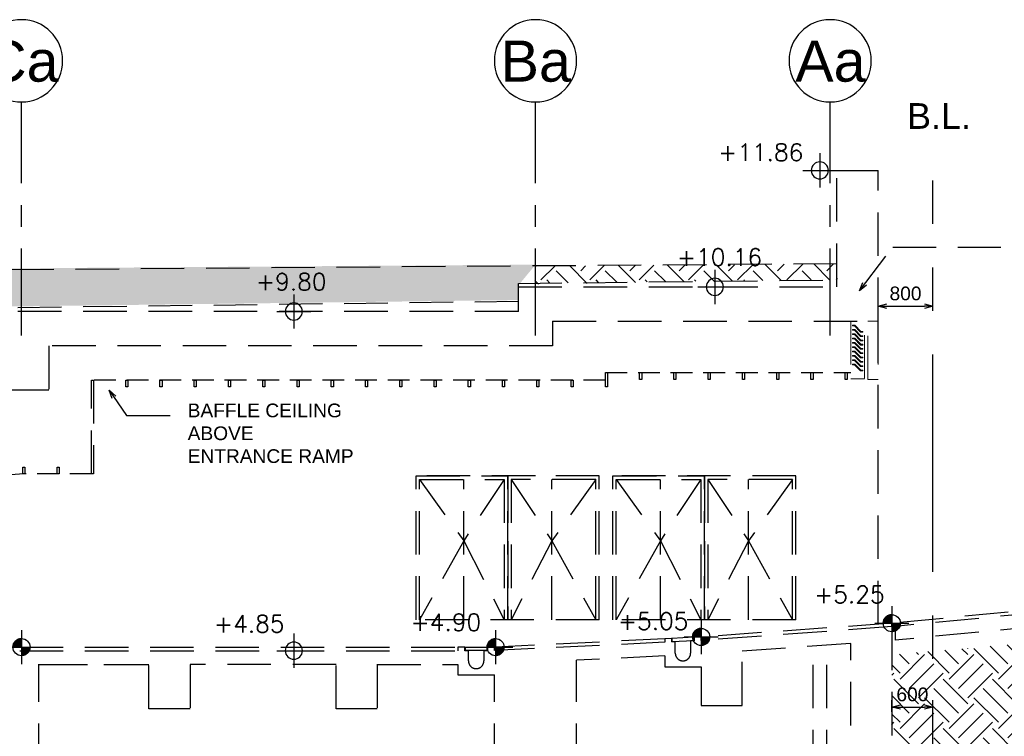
# Model space of a CAD drawing. Header units: millimetres. Extents: x 113048 to 489828, y -130780 to 23393.
# Tile 88 of 98: x 443064 to 457433, y -60364 to -49904. Entities that reach past the tile are written whole.
import ezdxf

# ---------------------------------------------------------------- set-up
doc = ezdxf.new("R2010")
doc.units = ezdxf.units.MM
doc.header["$LTSCALE"] = 100
for name, pattern in [('DASHDOT', [1, 0.5, -0.25, 0, -0.25]), ('Grid Line', [22.224999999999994, 12.7, -3.174999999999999, 3.174999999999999, -3.174999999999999]), ('Hidden', [9.524999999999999, 6.35, -3.175]), ('HIDDEN2', [4.762499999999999, 3.175, -1.5875]), ('PHANTOM', [63.50000000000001, 31.75, -6.35, 6.35, -6.35, 6.35, -6.35])]:
    doc.linetypes.add(name, pattern=pattern)
for name, color, linetype in [('+C-160', 160, 'Hidden'), ('DLN020__', 6, 'DASHDOT'), ('LEVEL', 7, 'Continuous')]:
    doc.layers.add(name, color=color, linetype=linetype)
doc.styles.add('romans', font='romans.shx')
doc.styles.add('Swis721tBT', font='swissl.ttf')
doc.styles.add('SWISS MD BT', font='swiss.ttf')
doc.dimstyles.new('INTDIM', dxfattribs={"dimtxt": 200, "dimasz": 125, "dimexe": 100, "dimexo": 150, "dimgap": 80, "dimtad": 1, "dimdec": 0, "dimzin": 9, "dimdsep": 46, "dimtxsty": 'Swis721tBT', "dimblk": 'OPEN30', "dimcen": -125, "dimclrd": 256, "dimclre": 256, "dimclrt": 2, "dimaunit": 1, "dimadec": 1, "dimazin": 0, "dimtfac": 0.4444444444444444, "dimtdec": 0, "dimtix": 1, "dimtmove": 2, "dimatfit": 3, "dimldrblk": 'OPEN30', "dimfxl": 0, "dimtolj": 1, "dimlwd": -1, "dimlwe": -1, "dimarcsym": 0})

# ---------------------------------------------------------------- blocks, each defined once
blk = doc.blocks.new('SECTION B-B_OLD')
at = {"layer": '+C-160'}
h = blk.add_hatch(dxfattribs=at)
h.set_pattern_fill('EARTH', color=256, scale=79.99999999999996, angle=44.99999999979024)
h.set_pattern_definition([(44.99999999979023, (-62666165.20933845, 1166790508.909106), (2.630258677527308e-09, 718.4204896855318), [507.9999999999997, -507.9999999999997]), (44.99999999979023, (-62666299.91318026, 1166790643.612948), (2.630258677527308e-09, 718.4204896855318), [507.9999999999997, -507.9999999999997]), (44.99999999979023, (-62666434.61702207, 1166790778.31679), (2.630258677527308e-09, 718.4204896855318), [507.9999999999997, -507.9999999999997]), (134.9999999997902, (-62666434.61702207, 1166790868.119351), (-718.4204896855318, 2.630258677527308e-09), [507.9999999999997, -507.9999999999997]), (134.9999999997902, (-62666299.91318026, 1166791002.823193), (-718.4204896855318, 2.630258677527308e-09), [507.9999999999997, -507.9999999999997]), (134.9999999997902, (-62666165.20933844, 1166791137.527035), (-718.4204896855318, 2.630258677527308e-09), [507.9999999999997, -507.9999999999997])])
h.paths.add_polyline_path([(164824.9238923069, -54313.53560752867), (169975.0850680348, -54263.5261785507), (169975.0850686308, -55484.74166316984), (195725.4949710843, -55642.31077260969), (195725.4949778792, -54741.51995058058), (203775.4949743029, -54638.68407983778), (203775.4949666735, -54092.31071014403), (211425.3861388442, -53995.42484397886), (211425.6038027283, -53782.3107110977), (211675.7272036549, -53479.04956264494), (202966.2717309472, -53540.93449277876), (202966.2717299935, -54344.31070895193), (199580.1409711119, -54344.31071062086), (199579.9183043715, -53540.93498773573), (188486.8569245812, -53565.64714307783), (188487.0152727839, -53961.11207075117), (188092.8653960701, -53942.31069726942), (188092.8653964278, -54344.31070156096), (187561.8653961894, -54344.31070132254), (187342.6762739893, -54143.31070156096), (181136.260626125, -54143.31070060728), (180917.0715033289, -54344.31069989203), (179886.0715040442, -54344.31069917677), (179886.0715036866, -53946.00920052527), (170354.7220976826, -53473.66341514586), (151105.0715498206, -53464.11907119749), (133760.2520001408, -53972.02537198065), (128003.6379524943, -54234.61731667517), (128527.5926844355, -55642.31071157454), (141868.958727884, -55642.31070203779), (141858.8917916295, -54313.7939183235), (143749.2792156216, -54263.51765675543), (145628.9587257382, -54313.52617998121), (145628.9587264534, -55642.31070823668), (164825.8948280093, -55484.7416536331)])
h = blk.add_hatch(dxfattribs=at)
h.set_pattern_fill('EARTH', color=256, scale=79.99999999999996, angle=44.99999999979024)
h.set_pattern_definition([(44.99999999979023, (-62666165.20933838, 1166790487.693635), (2.630258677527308e-09, 718.4204896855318), [507.9999999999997, -507.9999999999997]), (44.99999999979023, (-62666299.91318019, 1166790622.397477), (2.630258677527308e-09, 718.4204896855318), [507.9999999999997, -507.9999999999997]), (44.99999999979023, (-62666434.61702202, 1166790757.101319), (2.630258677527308e-09, 718.4204896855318), [507.9999999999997, -507.9999999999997]), (134.9999999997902, (-62666434.61702202, 1166790846.90388), (-718.4204896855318, 2.630258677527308e-09), [507.9999999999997, -507.9999999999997]), (134.9999999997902, (-62666299.91318019, 1166790981.607722), (-718.4204896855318, 2.630258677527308e-09), [507.9999999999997, -507.9999999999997]), (134.9999999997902, (-62666165.20933838, 1166791116.311564), (-718.4204896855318, 2.630258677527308e-09), [507.9999999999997, -507.9999999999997])])
h.paths.add_polyline_path([(216075.4949703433, -53701.27899085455), (216075.4949703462, -53466.11630903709), (211675.4949706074, -53500.24644203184), (211675.4949657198, -53753.52618260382)])
h = blk.add_hatch(dxfattribs=at)
h.set_pattern_fill('EARTH', color=256, scale=79.99999999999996, angle=44.99999999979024)
h.set_pattern_definition([(44.99999999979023, (132172.5174893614, 4138.999999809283), (2.630144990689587e-09, 718.420489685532), [507.9999999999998, -507.9999999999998]), (44.99999999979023, (132037.8136476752, 4273.703841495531), (2.630144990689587e-09, 718.420489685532), [507.9999999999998, -507.9999999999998]), (44.99999999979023, (131903.1098058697, 4408.407683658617), (2.630144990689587e-09, 718.420489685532), [507.9999999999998, -507.9999999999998]), (134.9999999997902, (131903.1098057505, 4498.21024470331), (-718.420489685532, 2.630144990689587e-09), [507.9999999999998, -507.9999999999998]), (134.9999999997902, (132037.8136476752, 4632.914086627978), (-718.420489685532, 2.630144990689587e-09), [507.9999999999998, -507.9999999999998]), (134.9999999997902, (132172.5174893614, 4767.617928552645), (-718.420489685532, 2.630144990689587e-09), [507.9999999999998, -507.9999999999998])])
edge = h.paths.add_edge_path()
edge.add_line((216875.4949710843, -59172.07860321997), (226400.4705328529, -58363.27629291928))
edge.add_line((226400.4705328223, -58363.27629299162), (228062.4933349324, -58296.79538102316))
edge.add_line((228062.4933349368, -58296.79538078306), (231398.2185340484, -58163.36637286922))
edge.add_line((231398.2185341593, -58163.36637301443), (235475.0641931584, -58163.52617958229))
edge.add_line((235475.0641930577, -58163.52617950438), (235473.0308226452, -58663.52620635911))
edge.add_line((235473.030822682, -58663.52620644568), (231408.1326749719, -58663.36964735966))
edge.add_line((231408.1326749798, -58663.36964721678), (228082.4773542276, -58796.39586001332))
edge.add_line((228082.4773542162, -58796.39586014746), (226432.99352319, -58862.37521323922))
edge.add_arc((229853.0040182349, -71021.11462898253), 12630.57464909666, 105.7102318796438, 160.3975256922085)
edge.add_line((217954.4600198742, -66783.65469570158), (216875.4949709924, -66783.65469683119))
edge.add_line((216875.4949710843, -66783.65469665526), (216875.4949711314, -59172.07860301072))
for p, q in [((216075.494970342, -53803.52618188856), (216075.4949703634, -52103.52618316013)), ((216075.4949703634, -52103.52618316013), (216675.4949703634, -52103.52618339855)), ((216675.4949703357, -54303.52617054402), (216675.4949703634, -52103.52618339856)), ((211425.4949708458, -53753.5261823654), (216075.4949703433, -53701.27899085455, -0.08155908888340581)), ((211425.4949708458, -53803.5261823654), (211425.4949708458, -53753.52618284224)), ((211425.4949707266, -54163.5261823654), (211425.4949706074, -53803.52618188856)), ((211425.4949708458, -53803.52618188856), (216075.4949703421, -53803.52618188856, -0.08155908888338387)), ((211425.4949707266, -54016.64031476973, 0.1405754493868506), (203775.494962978, -54113.52618045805)), ((211425.4949710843, -54163.52618165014), (203775.4949630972, -54163.52618093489)), ((211925.4949688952, -54303.52617950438), (211925.4949708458, -54663.52618188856)), ((211925.4949688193, -54303.52617950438), (216675.4949703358, -54303.52617054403, -0.09246832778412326)), ((216675.4949702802, -58727.16926294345), (216675.4949703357, -54303.52617054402)), ((204575.4949633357, -54663.52618188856), (204575.494970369, -55312.73532981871)), ((211925.4949710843, -54663.52618188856, -0.03645669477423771), (204575.4949634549, -54663.52618188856, -0.002267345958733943)), ((204575.4949704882, -55312.73532934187), (196225.4949770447, -55312.73542113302)), ((211675.4946399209, -56563.10030717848, -0.07483380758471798), (209933.9974449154, -56563.10030765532, -0.02593412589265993)), ((209934.7489686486, -58663.13079400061, -0.02734347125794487), (209934.7374485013, -56563.12120456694, -0.01482559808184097)), ((209934.7374485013, -56563.12120456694, -0.01482559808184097), (211270.1158854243, -56563.12120766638, -0.0255855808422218)), ((211270.1050243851, -58663.10989494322, -0.0381031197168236), (211270.1158854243, -56563.10030574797, -0.02558524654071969)), ((211270.1158853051, -56563.12120766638, -0.0255855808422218), (211270.1050246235, -58663.13079614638, -0.1291068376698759)), ((211270.127405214, -58663.10989518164, -0.0381031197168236), (211270.1158851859, -56563.10030574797, -0.02558524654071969)), ((212605.4943221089, -56563.12120623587, -0.01482559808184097), (211270.1158853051, -56563.12120766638, -0.0255855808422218)), ((211270.1158854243, -56563.12120766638, -0.0255855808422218), (211270.1274049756, -58663.13079614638, -0.1291068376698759)), ((212605.4834610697, -58663.13079566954, -0.02734347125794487), (212605.4943221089, -56563.12120623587, -0.01482559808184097)), ((212804.7490396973, -58663.13079447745, -0.1457963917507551), (212804.7375194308, -56563.12120504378, -0.1332785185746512)), ((212804.7375194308, -56563.12120504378, -0.1332785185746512), (214140.115956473, -56563.12120838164, -0.144038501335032)), ((215475.4889253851, -56563.12412877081, -0.1457963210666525), (212804.7544328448, -56563.11726970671, -0.1379207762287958)), ((214140.1050953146, -58663.10989542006, -0.1565560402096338), (214140.115956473, -56563.10030622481, -0.1440381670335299)), ((214140.1159561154, -56563.12120814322, -0.144038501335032), (214140.1050956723, -58663.13079662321, -0.2475597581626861)), ((214140.1274762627, -58663.10989565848, -0.1565560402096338), (214140.1159561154, -56563.10030622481, -0.1440381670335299)), ((214140.115956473, -56563.12120838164, -0.144038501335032), (214140.1274759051, -58663.13079662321, -0.2475597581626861)), ((215475.4835319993, -58663.13079614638, -0.1457963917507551), (215475.4943930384, -56563.12120671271, -0.1332785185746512)), ((209984.7489912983, -58663.13079423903, -0.02795237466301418), (209984.737448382, -56613.12120456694, -0.01482559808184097)), ((209984.737448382, -56613.12120456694, -0.01482559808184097), (211220.1158853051, -56613.12120742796, -0.0255855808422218)), ((210627.4325964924, -58663.12234945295, -0.025300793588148), (210627.4293039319, -56613.12120599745, -0.01490522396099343)), ((211220.1158853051, -56613.12120742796, -0.0255855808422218), (211220.1274275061, -58663.13079590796, -0.1291068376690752)), ((211270.1158849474, -56613.12120695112, 0.01996400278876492), (211270.1162167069, -58663.13079590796, -0.03836001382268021)), ((211270.1158855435, -56613.12120695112, 0.01996400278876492), (211270.1162128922, -58663.13079590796, -0.03836001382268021)), ((211320.1158853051, -56613.12120766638, -0.0255855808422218), (211320.1050019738, -58663.13079566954, -0.1291068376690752)), ((212555.4943223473, -56613.12120599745, -0.01482559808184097), (211320.1158853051, -56613.12120766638, -0.0255855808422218)), ((211912.7998331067, -58663.12234992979, -0.025300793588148), (211912.8024666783, -56613.12120671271, -0.01490522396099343)), ((212555.48343842, -58663.13079566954, -0.02795237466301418), (212555.4943223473, -56613.12120599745, -0.01482559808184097)), ((212854.7490623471, -58663.13079471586, -0.1464052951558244), (212854.7375193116, -56613.12120504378, -0.1332785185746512)), ((212854.7375193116, -56613.12120504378, -0.1332785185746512), (214090.1159561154, -56613.1212079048, -0.144038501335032)), ((213497.4326675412, -58663.12234992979, -0.1437537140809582), (213497.4293748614, -56613.12120647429, -0.1333581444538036)), ((214090.1159561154, -56613.1212079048, -0.144038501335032), (214090.1274985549, -58663.13079638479, -0.2475597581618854)), ((214140.115955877, -56613.12120742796, -0.0984889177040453), (214140.1162877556, -58663.13079638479, -0.1568129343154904)), ((214140.1159565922, -56613.12120742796, -0.0984889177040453), (214140.1162839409, -58663.13079662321, -0.1568129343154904)), ((214190.1159562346, -56613.12120814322, -0.144038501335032), (214190.1050730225, -58663.13079638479, -0.2475597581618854)), ((215425.4943931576, -56613.12120647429, -0.1332785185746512), (214190.1159562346, -56613.12120814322, -0.144038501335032)), ((214782.7999041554, -58663.12235040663, -0.1437537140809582), (214782.802537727, -56613.12120718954, -0.1333581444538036)), ((215425.4835093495, -58663.13079614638, -0.1464052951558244), (215425.4943931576, -56613.12120647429, -0.1332785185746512)), ((225211.4095567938, -57911.89865441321, 5999.797489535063), (216925.4949698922, -58709.02168984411, 26.9820363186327)), ((224780.718316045, -58003.56056709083, 5686.14694555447), (216925.4949700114, -58759.2241832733, 24.56104164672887)), ((224780.7599746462, -58201.70814294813, 5755.296467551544), (216925.4949700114, -58960.03415555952, 14.87706375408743)), ((212605.4834609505, -58663.1167575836, -0.137333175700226), (209933.9865843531, -58663.10989637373, -0.129455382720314)), ((215475.4835319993, -58663.12412877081, -0.1457963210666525), (212804.7490394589, -58663.11726970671, -0.1379207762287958)), ((216875.4949132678, -58712.73540754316, -0.01104158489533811), (214093.27614634, -58913.52618165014)), ((216875.4949131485, -58762.86948938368, -0.01104158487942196), (214097.7624543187, -58963.32450551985)), ((216875.4949130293, -58762.86948938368, -0.01104158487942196), (216875.4949698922, -58713.52616710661, -1501.398562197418)), ((216875.4949131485, -58762.86948890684, -0.01104158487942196), (216875.4949713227, -65413.526215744, -1.135049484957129e-09)), ((216925.4949700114, -58759.22418375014, -1501.398562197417), (216925.4949700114, -58709.02169008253, -1501.398562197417)), ((216925.4949698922, -58759.2241832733, -1501.398562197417), (216925.4949701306, -58960.03415555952, -1501.39856219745)), ((213562.5287828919, -58989.91044206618, -0.004093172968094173), (211075.4949702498, -59113.25670976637, -0.02318431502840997)), ((213562.5287827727, -58939.84898657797, -0.004074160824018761), (211093.2761711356, -59062.3133828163, -0.02302880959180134)), ((213662.5086491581, -58934.89041180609, -0.00330668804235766), (213562.5287826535, -58939.84898657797, -0.004074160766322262)), ((213562.5287826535, -58939.84898657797, -0.004074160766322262), (213562.5287828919, -58989.91044206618, -0.004074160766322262)), ((213662.5086493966, -58934.89041204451, -0.003306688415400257), (213662.5086493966, -58984.95186729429, -0.003306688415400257)), ((213715.0093243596, -58982.34805769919, -0.002922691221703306), (213662.5086493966, -58984.95186729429, -0.003325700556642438)), ((213992.7392919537, -58968.57383604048, -0.0007907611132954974), (213939.6566715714, -58971.20650739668, -0.001198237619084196)), ((214095.7528939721, -58963.46480078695), (214093.2456589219, -58963.58914871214, -1.924714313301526e-05)), ((214093.2761515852, -58913.52618093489), (214093.2761517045, -58913.52618141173)), ((216275.8949015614, -59006.65971632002, -0.008600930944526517), (214693.2761458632, -59120.86937208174, -0.002309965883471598)), ((215725.8948761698, -63763.52619166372, 0.0003746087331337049), (215725.8948902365, -59049.43886656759, 0.0001362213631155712)), ((215925.894888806, -63763.52619142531, 0.0002383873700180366), (215925.8949027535, -59031.91746039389, -8.860425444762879e-07)), ((216275.8949027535, -64013.52618093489), (216275.8949015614, -59006.65971632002, -1504.974470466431)), ((204147.1931909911, -59063.52617797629, -0.03718470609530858), (210544.494970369, -59063.5261823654, -0.02426757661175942)), ((204148.4522239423, -59113.52617797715, -0.03718216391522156), (210544.4949702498, -59113.5261823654, -0.02426757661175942)), ((213562.0093244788, -59190.18202753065, -0.004173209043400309), (212275.4949707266, -59253.98765153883, -0.01404884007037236)), ((214693.2761459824, -59913.52618188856, -0.02302880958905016), (214693.2761458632, -59120.86937208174, -0.02302880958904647)), ((204425.4949700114, -60813.52618093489), (204425.4949706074, -59312.33568019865, -0.03582516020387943)), ((204425.4949712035, -59313.52617807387, -0.03581581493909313), (206033.8389982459, -59313.52617640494, -0.0230299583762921)), ((204501.6700902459, -59313.52908415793, -0.02302982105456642), (206033.8389981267, -59313.53349895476, -0.02302961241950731)), ((206033.8389983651, -59962.73541421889, -0.02302995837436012), (206033.8389984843, -59312.33568019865, -0.02302995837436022)), ((208767.1723313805, -59313.52617664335, -0.02302995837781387), (206633.8389981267, -59313.52617640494, -0.0230299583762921)), ((206633.8389981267, -59313.52617640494, -0.0230299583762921), (206633.8389981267, -59962.73541469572, -0.02302995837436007)), ((208767.1723312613, -59313.52908344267, -0.02302982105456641), (206633.8389981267, -59313.53349895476, -0.02302961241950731)), ((208767.1723312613, -59962.73541469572, -0.02302995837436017), (208767.1723313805, -59313.52617664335, -0.02302995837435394)), ((209367.1723314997, -59312.33568067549, -0.02302995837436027), (209367.1723314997, -59962.73541469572, -0.02302995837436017)), ((209367.1723317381, -59313.52617664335, -0.02302995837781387), (210544.4949704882, -59313.52617664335, -0.0230583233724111)), ((209367.1723314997, -59313.52908344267, -0.02302982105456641), (210544.494970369, -59313.5314270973, -0.02305807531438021)), ((212275.4949702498, -60813.52618141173), (212275.4949706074, -59253.98765177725, -0.02261233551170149)), ((211075.4949701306, -60813.52618093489), (211075.4949713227, -59464.33567972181, -0.02306577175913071)), ((214093.276145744, -59351.67145342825, -0.02302880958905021), (214093.2761458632, -59913.52618165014, -0.02302880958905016)), ((214093.2761458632, -59913.52618188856, -0.02302880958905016), (214693.2761461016, -59913.5261823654, -0.02302880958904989)), ((214093.2761458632, -59913.52618165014, -0.02302880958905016), (214693.2761459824, -59913.52618188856, -0.02302880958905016)), ((206633.8389981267, -59962.73541469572, -0.02302995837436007), (206033.8389982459, -59962.73541469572, -0.02302995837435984)), ((206633.8389981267, -59962.73541469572, -0.02302995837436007), (206033.8389983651, -59962.73541421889, -0.02302995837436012)), ((209367.1723316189, -59962.73541469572, -0.02302995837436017), (208767.1723311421, -59962.73541517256, -0.02302995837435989)), ((209367.1723314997, -59962.73541469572, -0.02302995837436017), (208767.1723312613, -59962.73541469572, -0.02302995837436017))]:
    blk.add_line(p, q, dxfattribs=at)
at = {"layer": '+C-160', "lineweight": 18}
for p, q in [((216275.4949709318, -54303.5261714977, -0.02007008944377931), (216275.4949723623, -55143.02616959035, 0.06639431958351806)), ((216475.4949723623, -55143.02616959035, 0.06639431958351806), (216475.4949709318, -54303.5261714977, -0.02007008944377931)), ((216300.4949706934, -54363.52617054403, -0.02218060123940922), (216334.2670450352, -54363.52617054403, -0.02218060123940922)), ((216300.4949706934, -54373.52617054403, -0.02218060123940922), (216300.4949706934, -54363.52617054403, -0.02218060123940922)), ((216330.015350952, -54373.52617054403, -0.02218060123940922), (216300.4949706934, -54373.52617054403, -0.02218060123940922)), ((216300.4949708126, -54426.38331346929, -0.02218060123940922), (216334.2670452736, -54426.38331346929, -0.02218060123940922)), ((216300.4949708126, -54436.38331346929, -0.02218060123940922), (216300.4949708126, -54426.38331346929, -0.02218060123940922)), ((216330.0153511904, -54436.38331346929, -0.02218060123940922), (216300.4949708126, -54436.38331346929, -0.02218060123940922)), ((216416.7228963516, -54463.52617054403, -0.02218060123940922), (216330.015350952, -54373.52617054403, -0.02218060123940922)), ((216416.72289659, -54526.38331346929, -0.02218060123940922), (216330.0153511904, -54436.38331346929, -0.02218060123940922)), ((216334.2670450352, -54363.52617054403, -0.02218060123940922), (216420.9745901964, -54453.52617054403, -0.02218060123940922)), ((216334.2670452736, -54426.38331346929, -0.02218060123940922), (216420.9745904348, -54516.38331346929, -0.02218060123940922)), ((216420.9745901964, -54453.52617054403, -0.02218060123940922), (216450.4949706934, -54453.52617054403, -0.02218060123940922)), ((216450.4949706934, -54453.52617054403, -0.02218060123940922), (216450.4949706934, -54463.52617054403, -0.02218060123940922)), ((216300.4949708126, -54489.24045639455, -0.02218060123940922), (216334.2670451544, -54489.24045615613, -0.02218060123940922)), ((216300.4949708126, -54499.24045639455, -0.02218060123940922), (216300.4949708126, -54489.24045639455, -0.02218060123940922)), ((216330.0153513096, -54499.24045615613, -0.02218060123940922), (216300.4949708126, -54499.24045639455, -0.02218060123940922)), ((216300.4949708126, -54552.0975990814, -0.02218060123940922), (216334.2670451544, -54552.0975990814, -0.02218060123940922)), ((216300.4949708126, -54562.09759931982, -0.02218060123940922), (216300.4949708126, -54552.0975990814, -0.02218060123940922)), ((216330.0153513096, -54562.0975990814, -0.02218060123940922), (216300.4949708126, -54562.09759931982, -0.02218060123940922)), ((216416.7228964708, -54589.24045615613, -0.02218060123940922), (216330.0153513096, -54499.24045615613, -0.02218060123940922)), ((216416.7228964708, -54652.09759931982, -0.02218060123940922), (216330.0153513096, -54562.0975990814, -0.02218060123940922)), ((216334.2670451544, -54489.24045615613, -0.02218060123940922), (216420.9745904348, -54579.24045639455, -0.02218060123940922)), ((216334.2670451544, -54552.0975990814, -0.02218060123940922), (216420.974590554, -54642.09759931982, -0.02218060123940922)), ((216450.4949706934, -54463.52617054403, -0.02218060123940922), (216416.7228963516, -54463.52617054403, -0.02218060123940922)), ((216450.4949709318, -54526.38331346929, -0.02218060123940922), (216416.72289659, -54526.38331346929, -0.02218060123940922)), ((216450.4949708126, -54589.24045639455, -0.02218060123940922), (216416.7228964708, -54589.24045615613, -0.02218060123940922)), ((216420.9745904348, -54516.38331346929, -0.02218060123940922), (216450.4949709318, -54516.38331346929, -0.02218060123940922)), ((216420.9745904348, -54579.24045639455, -0.02218060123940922), (216450.4949708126, -54579.24045615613, -0.02218060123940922)), ((216450.4949709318, -54516.38331346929, -0.02218060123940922), (216450.4949709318, -54526.38331346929, -0.02218060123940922)), ((216450.4949708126, -54579.24045615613, -0.02218060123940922), (216450.4949708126, -54589.24045639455, -0.02218060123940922)), ((216300.4949708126, -54614.95474200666, -0.02218060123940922), (216334.2670452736, -54614.95474200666, -0.02218060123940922)), ((216300.4949709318, -54624.95474200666, -0.02218060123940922), (216300.4949708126, -54614.95474200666, -0.02218060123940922)), ((216330.0153513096, -54624.95474176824, -0.02218060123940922), (216300.4949709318, -54624.95474200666, -0.02218060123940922)), ((216300.4949709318, -54677.8118846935, -0.02218060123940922), (216334.2670452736, -54677.8118846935, -0.02218060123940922)), ((216300.4949708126, -54687.8118846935, -0.02218060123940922), (216300.4949709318, -54677.8118846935, -0.02218060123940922)), ((216330.0153513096, -54687.8118846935, -0.02218060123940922), (216300.4949708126, -54687.8118846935, -0.02218060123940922)), ((216300.4949708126, -54740.66902761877, -0.02218060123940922), (216334.2670451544, -54740.66902761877, -0.02218060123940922)), ((216300.4949708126, -54750.66902761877, -0.02218060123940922), (216300.4949708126, -54740.66902761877, -0.02218060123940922)), ((216416.72289659, -54714.95474200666, -0.02218060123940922), (216330.0153513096, -54624.95474176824, -0.02218060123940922)), ((216416.7228964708, -54777.81188493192, -0.02218060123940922), (216330.0153513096, -54687.8118846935, -0.02218060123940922)), ((216334.2670452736, -54614.95474200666, -0.02218060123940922), (216420.9745904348, -54704.95474200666, -0.02218060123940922)), ((216334.2670452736, -54677.8118846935, -0.02218060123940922), (216420.9745904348, -54767.8118846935, -0.02218060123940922)), ((216334.2670451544, -54740.66902761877, -0.02218060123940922), (216420.9745904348, -54830.66902761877, -0.02218060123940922)), ((216450.4949708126, -54652.0975990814, -0.02218060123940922), (216416.7228964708, -54652.09759931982, -0.02218060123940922)), ((216450.4949708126, -54714.95474200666, -0.02218060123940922), (216416.72289659, -54714.95474200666, -0.02218060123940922)), ((216420.974590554, -54642.09759931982, -0.02218060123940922), (216450.4949708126, -54642.09759931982, -0.02218060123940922)), ((216420.9745904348, -54704.95474200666, -0.02218060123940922), (216450.4949709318, -54704.95474200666, -0.02218060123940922)), ((216450.4949708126, -54642.09759931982, -0.02218060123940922), (216450.4949708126, -54652.0975990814, -0.02218060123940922)), ((216450.4949709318, -54704.95474200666, -0.02218060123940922), (216450.4949708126, -54714.95474200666, -0.02218060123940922)), ((216330.0153511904, -54750.66902761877, -0.02218060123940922), (216300.4949708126, -54750.66902761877, -0.02218060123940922)), ((216300.4949709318, -54803.52617054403, -0.02218060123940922), (216334.2670451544, -54803.52617054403, -0.02218060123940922)), ((216300.4949708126, -54813.52617054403, -0.02218060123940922), (216300.4949709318, -54803.52617054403, -0.02218060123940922)), ((216330.0153511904, -54813.52617054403, -0.02218060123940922), (216300.4949708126, -54813.52617054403, -0.02218060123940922)), ((216300.4949708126, -54866.38331346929, -0.02218060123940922), (216334.2670451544, -54866.38331346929, -0.02218060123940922)), ((216300.4949709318, -54876.38331346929, -0.02218060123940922), (216300.4949708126, -54866.38331346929, -0.02218060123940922)), ((216330.0153513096, -54876.38331346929, -0.02218060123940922), (216300.4949709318, -54876.38331346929, -0.02218060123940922)), ((216416.7228964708, -54840.66902761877, -0.02218060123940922), (216330.0153511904, -54750.66902761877, -0.02218060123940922)), ((216416.72289659, -54903.52617054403, -0.02218060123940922), (216330.0153511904, -54813.52617054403, -0.02218060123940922)), ((216416.7228967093, -54966.38331346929, -0.02218060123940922), (216330.0153513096, -54876.38331346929, -0.02218060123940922)), ((216334.2670451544, -54803.52617054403, -0.02218060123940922), (216420.974590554, -54893.52617054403, -0.02218060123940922)), ((216334.2670451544, -54866.38331346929, -0.02218060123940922), (216420.974590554, -54956.38331346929, -0.02218060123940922)), ((216450.4949708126, -54777.8118846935, -0.02218060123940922), (216416.7228964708, -54777.81188493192, -0.02218060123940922)), ((216450.4949708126, -54840.66902761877, -0.02218060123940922), (216416.7228964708, -54840.66902761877, -0.02218060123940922)), ((216420.9745904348, -54767.8118846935, -0.02218060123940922), (216450.4949708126, -54767.8118846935, -0.02218060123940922)), ((216420.9745904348, -54830.66902761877, -0.02218060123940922), (216450.4949708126, -54830.66902761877, -0.02218060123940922)), ((216450.4949708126, -54767.8118846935, -0.02218060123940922), (216450.4949708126, -54777.8118846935, -0.02218060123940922)), ((216450.4949708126, -54830.66902761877, -0.02218060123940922), (216450.4949708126, -54840.66902761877, -0.02218060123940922)), ((216300.4949708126, -54929.24045639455, -0.02218060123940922), (216334.2670451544, -54929.24045639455, -0.02218060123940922)), ((216300.4949708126, -54939.24045615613, -0.02218060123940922), (216300.4949708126, -54929.24045639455, -0.02218060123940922)), ((216330.0153511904, -54939.24045615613, -0.02218060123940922), (216300.4949708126, -54939.24045615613, -0.02218060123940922)), ((216416.72289659, -55029.24045615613, -0.02218060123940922), (216330.0153511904, -54939.24045615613, -0.02218060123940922)), ((216334.2670451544, -54929.24045639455, -0.02218060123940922), (216420.9745904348, -55019.24045615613, -0.02218060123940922)), ((216450.4949709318, -54903.52617054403, -0.02218060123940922), (216416.72289659, -54903.52617054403, -0.02218060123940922)), ((216450.4949708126, -54966.38331346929, -0.02218060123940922), (216416.7228967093, -54966.38331346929, -0.02218060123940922)), ((216450.4949706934, -55029.24045639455, -0.02218060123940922), (216416.72289659, -55029.24045615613, -0.02218060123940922)), ((216420.974590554, -54893.52617054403, -0.02218060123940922), (216450.4949709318, -54893.52617054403, -0.02218060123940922)), ((216420.974590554, -54956.38331346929, -0.02218060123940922), (216450.4949708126, -54956.38331346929, -0.02218060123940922)), ((216420.9745904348, -55019.24045615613, -0.02218060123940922), (216450.4949708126, -55019.24045639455, -0.02218060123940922)), ((216450.4949709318, -54893.52617054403, -0.02218060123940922), (216450.4949709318, -54903.52617054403, -0.02218060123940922)), ((216450.4949708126, -54956.38331346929, -0.02218060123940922), (216450.4949708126, -54966.38331346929, -0.02218060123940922)), ((216450.4949708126, -55019.24045639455, -0.02218060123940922), (216450.4949706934, -55029.24045639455, -0.02218060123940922)), ((216275.4949722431, -55143.52616982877, 0.06639431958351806), (216475.4949722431, -55143.52616982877, 0.06639431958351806)), ((216450.4949722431, -55143.52616863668, 0.06639431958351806), (216416.7228979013, -55143.5261688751, 0.06639431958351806))]:
    blk.add_line(p, q, dxfattribs=at)
at = {"layer": '+C-160', "linetype": 'HIDDEN2'}
for p, q in [((212695.4925032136, -55163.52615828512, 0.07028772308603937), (205195.4925053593, -55163.52618141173, 0.07028772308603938)), ((212695.4925009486, -55053.52617616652, -0.0130879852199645), (216275.4949722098, -55053.5261721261, -0.08570532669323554)), ((204210.4925060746, -56533.52618093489, 0.07028772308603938), (190710.4925072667, -57447.71519393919, 0.07028772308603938)), ((205195.4925064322, -56533.52618045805, 0.07028772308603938), (204225.4925060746, -56533.5261785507, 0.07028772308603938))]:
    blk.add_line(p, q, dxfattribs=at)
at = {"layer": '+C-160', "linetype": 'Hidden'}
for p, q in [((209984.7374482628, -56613.12120456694, -0.01482559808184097), (210627.4296329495, -57508.81776924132, 0.003134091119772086)), ((211220.1158853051, -56613.12146301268, -0.02558559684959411), (210627.4314402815, -57508.8177690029, 0.003134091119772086)), ((211320.1158851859, -56613.12146301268, -0.02558559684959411), (211912.8009908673, -57508.81776971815, 0.003134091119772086)), ((212555.4943222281, -56613.12120623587, -0.01482559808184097), (211912.8027980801, -57508.81776971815, 0.003134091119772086)), ((212854.7375191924, -56613.12120504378, -0.1332785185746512), (213497.4297039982, -57508.81776971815, -0.1153188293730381)), ((214090.1159562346, -56613.12146348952, -0.1440385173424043), (213497.4315110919, -57508.81776947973, -0.1153188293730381)), ((214190.1159562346, -56613.12146348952, -0.1440385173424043), (214782.8010616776, -57508.81777019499, -0.1153188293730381)), ((215425.4943932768, -56613.12120671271, -0.1332785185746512), (214782.8028691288, -57508.81777019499, -0.1153188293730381)), ((210627.4296329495, -57508.81776924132, 0.003134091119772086), (209984.7489911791, -58663.13079471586, -0.02795237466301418)), ((210627.4314402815, -57508.8177690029, 0.003134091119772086), (211218.6805587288, -58663.13079614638, 0.003134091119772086)), ((211912.8009908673, -57508.81776971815, 0.003134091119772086), (211321.551870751, -58663.13079614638, 0.003134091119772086)), ((211912.8027980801, -57508.81776971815, 0.003134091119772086), (212555.4834385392, -58663.13079614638, -0.02795237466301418)), ((213497.4297039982, -57508.81776971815, -0.1153188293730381), (212854.7490619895, -58663.1307951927, -0.1464052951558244)), ((213497.4315110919, -57508.81776947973, -0.1153188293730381), (214088.6806297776, -58663.13079662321, -0.1153188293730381)), ((214782.8010616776, -57508.81777019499, -0.1153188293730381), (214191.5519417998, -58663.13079662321, -0.1153188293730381)), ((214782.8028691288, -57508.81777019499, -0.1153188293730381), (215425.4835094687, -58663.13079662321, -0.1464052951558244))]:
    blk.add_line(p, q, dxfattribs=at)
at = {"layer": '+C-160'}
for points, elevation in [([(216075.4949703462, -53466.11630903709), (202966.2717310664, -53562.14996404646)], 0.07028772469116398), ([(214093.2455436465, -58963.7786192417), (214093.2761462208, -58913.52618141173), (213992.7278062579, -58918.51294965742), (213992.7392919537, -58968.57383604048)], -9.31322671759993e-10), ([(210697.4949702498, -59113.5261823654), (210644.4949701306, -59113.5261823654), (210644.4949701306, -59063.5261823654), (210544.4949701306, -59063.52618260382), (210544.4949702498, -59114.71668405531)], -0.02426764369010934), ([(213562.0093244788, -59190.18202753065), (213562.0093248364, -59351.67145414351), (214093.0093248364, -59351.67145318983)], -9.31322671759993e-10), ([(210544.4949704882, -59314.71667857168), (210544.4949706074, -59465.52618260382), (211075.4949713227, -59465.52618141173)], -0.02426764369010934)]:
    blk.add_lwpolyline(points, dxfattribs=dict(at, elevation=elevation))
at = {"layer": '+C-160', "lineweight": 18, "elevation": -0.09246832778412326}
blk.add_lwpolyline([(216675.4949720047, -55153.5261688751), (216525.4949723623, -55153.52617030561), (216525.4949705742, -54303.52617197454), (216675.4949703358, -54303.52617054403)], close=True, dxfattribs=at)
at = {"layer": '+C-160'}
for points, elevation in [([(205225.4925054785, -55163.52618427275), (205225.4925061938, -56533.52617902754), (205195.492506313, -56533.52617902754), (205195.4925054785, -55163.52618427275)], 0.07028772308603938), ([(205725.4925053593, -55163.52618141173), (205725.4925059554, -55263.52620954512), (205695.4925059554, -55263.52620978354), (205695.4925055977, -55163.52618165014)], 0.07028772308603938), ([(206225.4925053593, -55163.52617902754), (206225.4925058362, -55263.52620716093), (206195.4925058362, -55263.52620739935), (206195.4925053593, -55163.52617926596)], 0.07028772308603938), ([(206725.4925052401, -55163.52617664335), (206725.4925055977, -55263.52620477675), (206695.4925057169, -55263.52620477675), (206695.4925052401, -55163.52617664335)], 0.07028772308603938), ([(207225.4925050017, -55163.52617378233), (207225.4925054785, -55263.52620191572), (207195.4925054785, -55263.52620215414), (207195.4925050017, -55163.52617402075)], 0.07028772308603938), ([(207725.4925048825, -55163.52617139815), (207725.4925053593, -55263.52619953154), (207695.4925053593, -55263.52619953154), (207695.4925048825, -55163.52617139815)], 0.07028772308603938), ([(208225.4925046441, -55163.52616853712), (208225.4925051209, -55263.52619667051), (208195.4925052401, -55263.52619714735), (208195.4925046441, -55163.52616901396)], 0.07028772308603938), ([(208725.4925044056, -55163.5261656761), (208725.4925048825, -55263.52619380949), (208695.4925050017, -55263.52619428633), (208695.4925044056, -55163.52616615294)], 0.07028772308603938), ([(209225.4925042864, -55163.52616329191), (209225.4925046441, -55263.52619142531), (209195.4925046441, -55263.52619142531), (209195.4925042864, -55163.52616329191)], 0.07028772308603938), ([(209725.4925039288, -55163.52616043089), (209725.4925045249, -55263.52618856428), (209695.4925045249, -55263.52618904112), (209695.492504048, -55163.52616090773)], 0.07028772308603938), ([(210225.4925036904, -55163.5261580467), (210225.4925041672, -55263.5261861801), (210195.4925042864, -55263.5261861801), (210195.4925038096, -55163.5261580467)], 0.07028772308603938), ([(210725.4925035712, -55163.5261554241), (210725.4925041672, -55263.52618331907), (210695.4925041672, -55263.52618379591), (210695.4925036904, -55163.52615566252)], 0.07028772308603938), ([(211225.492503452, -55163.52615375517), (211225.4925039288, -55263.52618188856), (211195.492504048, -55263.52618212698), (211195.4925035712, -55163.52615423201)], 0.07028772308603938), ([(211725.492503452, -55163.52615232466), (211725.4925039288, -55263.52618069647), (211695.4925039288, -55263.52618069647), (211695.492503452, -55163.5261528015)], 0.07028772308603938), ([(212225.4925032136, -55163.52615089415), (212225.4925038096, -55263.52617902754), (212195.4925038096, -55263.52617950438), (212195.4925033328, -55163.52615137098)], 0.07028772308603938), ([(212725.4925009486, -55053.52617568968), (212725.4925035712, -55263.52617735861), (212695.4925035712, -55263.52617759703), (212695.4925010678, -55053.52617568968)], 0.07028772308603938), ([(213225.4925005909, -55053.52616400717), (213225.492501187, -55153.52619214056), (213195.492501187, -55153.52619237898), (213195.4925005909, -55053.52616424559)], 0.07028772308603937), ([(213725.4925003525, -55053.52616138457), (213725.4925009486, -55153.52618951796), (213695.4925009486, -55153.52618951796), (213695.4925004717, -55053.52616138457)], 0.07028772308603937), ([(214225.4925001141, -55053.52615876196), (214225.4925007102, -55153.52618665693), (214195.4925008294, -55153.52618713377), (214195.4925002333, -55053.52615876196)], 0.07028772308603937), ([(214725.4924998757, -55053.52615613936), (214725.4925004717, -55153.52618427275), (214695.4925004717, -55153.52618427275), (214695.4924999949, -55053.52615613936)], 0.07028772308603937), ([(215225.4924998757, -55053.52615327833), (215225.4925004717, -55153.52618165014), (215195.4925004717, -55153.52618188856), (215195.4924998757, -55053.52615375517)], 0.07028772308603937), ([(215725.4924998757, -55053.52615041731), (215725.4925004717, -55153.52617878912), (215695.4925004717, -55153.52617902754), (215695.4924998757, -55053.52615089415)], 0.07028772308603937), ([(216225.4924998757, -55053.52614755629), (216225.4925004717, -55153.5261759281), (216195.4925004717, -55153.52617616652), (216195.4924998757, -55053.52614803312)], 0.07028772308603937), ([(204225.4925061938, -56433.52617998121), (204225.4925060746, -56533.52618045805), (204195.4925060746, -56533.52618045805), (204195.4925064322, -56433.52617998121)], 0.07028772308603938), ([(204725.4925064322, -56433.52617950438), (204725.492506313, -56533.52618021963), (204695.492506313, -56533.52618045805), (204695.4925064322, -56433.5261797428)], 0.07028772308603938), ([(213987.7454706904, -58918.76005239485), (213667.5086493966, -58934.89041228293), (213667.508649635, -58979.72907800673), (213987.7403563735, -58963.81561632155)], 2.836409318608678e-05), ([(210970.4949701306, -59068.52618188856), (210649.4949700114, -59068.5261823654), (210649.4949702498, -59108.5261823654), (210970.4949701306, -59108.52618188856)], -0.001209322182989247)]:
    blk.add_lwpolyline(points, close=True, dxfattribs=dict(at, elevation=elevation))
for points, elevation in [([(213939.6566715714, -58971.20650739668), (213940.0093244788, -59149.67145366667, -1), (213715.0093243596, -59149.67145390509), (213715.0093243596, -58982.34805769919)], -9.31322671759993e-10), ([(211075.4949702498, -59113.25670976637), (211075.4949700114, -59063.52618188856), (210975.4949701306, -59063.52618188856), (210975.4949702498, -59113.52618212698), (210922.4949701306, -59113.52618188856), (210922.494970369, -59263.52618212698, -1), (210697.494970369, -59263.5261823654), (210697.4949702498, -59113.5261823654)], -0.02426764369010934)]:
    blk.add_lwpolyline(points, format="xyb", dxfattribs=dict(at, elevation=elevation))
blk = doc.blocks.new('Grid - Bubble - 4mm-251209-Black Box Lvl _0_00_G_F- Kahlen')
at = {"layer": 'DLN020__', "linetype": 'Continuous'}
blk.add_circle((0, 0), 4.000000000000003, dxfattribs=at)
blk = doc.blocks.new('ELEX')
at = {"layer": 'LEVEL'}
for p, q in [((0, 0.5), (0, -0.5)), ((0.5, 0), (-0.5, 0))]:
    blk.add_line(p, q, dxfattribs=at)
blk.add_circle((0, 0), 0.25, dxfattribs=at)
at = {"layer": 'LEVEL', "style": 'romans'}
blk.add_attdef('ELEX', (0.2567988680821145, 0.3535533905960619), '', height=0.5, dxfattribs=at)
blk = doc.blocks.new('_Open30')
at = {"color": 0, "linetype": 'ByBlock', "lineweight": -2}
for p, q in [((-1, 0.26794919), (0, 0)), ((0, 0), (-1, -0.26794919)), ((0, 0), (-1, 0))]:
    blk.add_line(p, q, dxfattribs=at)
blk = doc.blocks.new('*X4')
at = {"color": 0}
for p, q in [((45955.88296590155, 42700), (46155.82083605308, 42700)), ((45956.13663634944, 42693.75), (46155.82083605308, 42693.75)), ((45956.58659627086, 42687.5), (46155.82083605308, 42687.5)), ((45957.23417992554, 42681.25), (46155.82083605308, 42681.25)), ((45958.08132891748, 42675), (46155.82083605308, 42675)), ((45959.13062182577, 42668.75), (46155.82083605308, 42668.75)), ((45960.38531455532, 42662.5), (46155.82083605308, 42662.5)), ((45961.84939291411, 42656.25), (46155.82083605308, 42656.25)), ((45963.52763949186, 42650), (46155.82083605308, 42650)), ((45965.42571759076, 42643.75), (46155.82083605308, 42643.75)), ((45967.55027588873, 42637.5), (46155.82083605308, 42637.5)), ((45969.90907871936, 42631.25), (46155.82083605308, 42631.25)), ((45972.51116853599, 42625), (46155.82083605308, 42625)), ((45975.3670694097, 42618.75), (46155.82083605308, 42618.75)), ((45978.48904368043, 42612.5), (46155.82083605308, 42612.5)), ((45981.89141854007, 42606.25), (46155.82083605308, 42606.25)), ((45985.59100621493, 42600), (46155.82083605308, 42600)), ((45989.60765168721, 42593.75), (46155.82083605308, 42593.75)), ((45993.96495773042, 42587.5), (46155.82083605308, 42587.5)), ((45998.69126201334, 42581.25), (46155.82083605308, 42581.25)), ((46003.82098168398, 42575), (46155.82083605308, 42575)), ((46009.39650945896, 42568.75), (46155.82083605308, 42568.75)), ((46015.47096569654, 42562.5), (46155.82083605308, 42562.5)), ((46022.11233295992, 42556.25), (46155.82083605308, 42556.25)), ((46029.4099326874, 42550), (46155.82083605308, 42550)), ((46037.48510949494, 42543.75), (46155.82083605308, 42543.75)), ((46046.51005492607, 42537.5), (46155.82083605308, 42537.5)), ((46056.74397416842, 42531.25), (46155.82083605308, 42531.25)), ((46068.61144864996, 42525), (46155.82083605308, 42525)), ((46082.90578313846, 42518.75), (46155.82083605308, 42518.75)), ((46101.51054575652, 42512.5), (46155.82083605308, 42512.5)), ((46133.36008534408, 42506.25), (46155.82083605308, 42506.25))]:
    blk.add_line(p, q, dxfattribs=at)
blk = doc.blocks.new('*X3')
at = {"color": 0}
for p, q in [((46155.82083605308, 42900), (46200.19499327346, 42900)), ((46155.82083605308, 42893.75), (46221.90936394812, 42893.75)), ((46155.82083605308, 42887.5), (46237.60222886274, 42887.5)), ((46155.82083605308, 42881.25), (46250.32254979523, 42881.25)), ((46155.82083605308, 42875), (46261.15281880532, 42875)), ((46155.82083605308, 42868.75), (46270.62917321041, 42868.75)), ((46155.82083605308, 42862.5), (46279.06432258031, 42862.5)), ((46155.82083605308, 42856.25), (46286.65980066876, 42856.25)), ((46155.82083605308, 42850), (46293.55459136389, 42850)), ((46155.82083605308, 42843.75), (46299.84935768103, 42843.75)), ((46155.82083605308, 42837.5), (46305.6197603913, 42837.5)), ((46155.82083605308, 42831.25), (46310.92433512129, 42831.25)), ((46155.82083605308, 42825), (46315.8094235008, 42825)), ((46155.82083605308, 42818.75), (46320.31240362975, 42818.75)), ((46155.82083605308, 42812.5), (46324.46388658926, 42812.5)), ((46155.82083605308, 42806.25), (46328.28925688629, 42806.25)), ((46155.82083605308, 42800), (46331.80978137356, 42800)), ((46155.82083605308, 42793.75), (46335.04342549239, 42793.75)), ((46155.82083605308, 42787.5), (46338.0054656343, 42787.5)), ((46155.82083605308, 42781.25), (46340.70895613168, 42781.25)), ((46155.82083605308, 42775), (46343.16509039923, 42775)), ((46155.82083605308, 42768.75), (46345.38348355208, 42768.75)), ((46155.82083605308, 42762.5), (46347.37239573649, 42762.5)), ((46155.82083605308, 42756.25), (46349.13890998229, 42756.25)), ((46155.82083605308, 42750), (46350.68907460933, 42750)), ((46155.82083605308, 42743.75), (46352.02801759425, 42743.75)), ((46155.82083605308, 42737.5), (46353.16003838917, 42737.5)), ((46155.82083605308, 42731.25), (46354.08868132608, 42731.25)), ((46155.82083605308, 42725), (46354.81679369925, 42725)), ((46155.82083605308, 42718.75), (46355.34657085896, 42718.75)), ((46155.82083605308, 42712.5), (46355.67959002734, 42712.5)), ((46155.82083605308, 42706.25), (46355.81683408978, 42706.25))]:
    blk.add_line(p, q, dxfattribs=at)
blk = doc.blocks.new('ELFIN')
at = {"layer": 'LEVEL'}
for p, q in [((0, 0.5), (0, 0)), ((0, 0), (-0.5, 0)), ((0, 0), (0, -0.5)), ((0.5, 0), (0, 0))]:
    blk.add_line(p, q, dxfattribs=at)
for start, end in [(90, 180), (180, 270), (0, 90), (270, 0)]:
    blk.add_arc((0, 0), 0.25, start, end, dxfattribs=at)
at = {"layer": 'LEVEL', "xscale": 0.00125, "yscale": 0.00125, "zscale": 0.00125}
for name in ['*X3', '*X4']:
    blk.add_blockref(name, (-57.69477604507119, -53.38123098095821), dxfattribs=at)
at = {"layer": 'LEVEL', "style": 'romans'}
blk.add_attdef('ELFIN', (0.2542374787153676, 0.3469263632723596), '', height=0.5, dxfattribs=at)
blk = doc.blocks.new('*D156')
at = {"layer": '+C-160'}
for p, q in [((216675.4949703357, -54153.52617054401), (216675.4949703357, -53983.28695231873)), ((217475.4949703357, -54153.52617055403), (217475.4949703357, -53983.28695231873)), ((216800.4949703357, -54083.28695231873), (217350.4949703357, -54083.28695231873))]:
    blk.add_line(p, q, dxfattribs=at)
at = {"layer": 'Defpoints', "color": 0}
for p in [(217475.4949703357, -54083.28695231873), (216675.4949703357, -54303.52617054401), (217475.4949703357, -54303.52617055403)]:
    blk.add_point(p, dxfattribs=at)
at = {"layer": '+C-160', "xscale": 125, "yscale": 125, "zscale": 125, "rotation": 180}
blk.add_blockref('_Open30', (216675.4949703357, -54083.28695231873), dxfattribs=at)
at = {"layer": '+C-160', "xscale": 125, "yscale": 125, "zscale": 125}
blk.add_blockref('_Open30', (217475.4949703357, -54083.28695231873), dxfattribs=at)
at = {"layer": '+C-160', "insert": (217075.4949703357, -53900.5035171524), "char_height": 200, "attachment_point": 5, "style": 'Swis721tBT'}
blk.add_mtext('\\A1;800', dxfattribs=at)
blk = doc.blocks.new('*D148')
at = {"layer": '+C-160'}
for p, q in [((216875.4949253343, -60005.98551321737), (216875.4949253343, -59835.74629498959)), ((217475.4949703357, -60005.98551322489), (217475.4949703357, -59835.74629498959)), ((217000.4949253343, -59935.74629498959), (217350.4949703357, -59935.74629498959))]:
    blk.add_line(p, q, dxfattribs=at)
at = {"layer": 'Defpoints', "color": 0}
for p in [(217475.4949703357, -59935.74629498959), (216875.4949253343, -60155.98551321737), (217475.4949703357, -60155.98551322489)]:
    blk.add_point(p, dxfattribs=at)
at = {"layer": '+C-160', "xscale": 125, "yscale": 125, "zscale": 125, "rotation": 180}
blk.add_blockref('_Open30', (216875.4949253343, -59935.74629498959), dxfattribs=at)
at = {"layer": '+C-160', "xscale": 125, "yscale": 125, "zscale": 125}
blk.add_blockref('_Open30', (217475.4949703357, -59935.74629498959), dxfattribs=at)
at = {"layer": '+C-160', "insert": (217175.494947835, -59752.96285982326), "char_height": 200, "attachment_point": 5, "style": 'Swis721tBT'}
blk.add_mtext('\\A1;600', dxfattribs=at)
blk = doc.blocks.new('SECTION B-B_TEXT_OLD')
at = {"layer": '+C-160', "linetype": 'Grid Line'}
for p, q in [((204175.4949686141, -54514.64196633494), (204175.4949686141, -51103.52614974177)), ((211675.4949688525, -54514.64200019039), (211675.4949688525, -51103.52618359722)), ((215975.4949686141, -54514.64199971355), (215975.4949686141, -51103.52618312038))]:
    blk.add_line(p, q, dxfattribs=at)
at = {"layer": '+C-160', "linetype": 'PHANTOM'}
blk.add_line((217475.4949701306, -70663.8459317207), (217475.494970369, -51654.45554135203), dxfattribs=at)
at = {"layer": '+C-160', "xscale": -150, "yscale": 149.9999999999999, "zscale": 149.9999999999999, "rotation": 180}
for p in [(204175.4949687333, -50503.52614998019), (211675.4949687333, -50503.52618312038), (215975.4949687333, -50503.52618312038)]:
    blk.add_blockref('Grid - Bubble - 4mm-251209-Black Box Lvl _0_00_G_F- Kahlen', p, dxfattribs=at)
at = {"layer": '+C-160'}
ref = blk.add_blockref('ELEX', (215825.4949703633, -52103.52618306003), dxfattribs=dict(at, xscale=-499.9999999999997, yscale=499.9999999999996, zscale=499.9999999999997, rotation=359.9999999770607))
ref.add_attrib('ELEX', '+11.86', (214341.5281356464, -51964.8086748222), dxfattribs={"height": 249.9999999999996, "style": 'romans'})
ref = blk.add_blockref('ELEX', (214292.4318174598, -53803.52618165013, -0.0995404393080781), dxfattribs=dict(at, xscale=-499.9999999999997, yscale=499.9999999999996, zscale=499.9999999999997, rotation=359.9999999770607))
ref.add_attrib('ELEX', '+10.16', (213740.9590538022, -53494.71357412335, -0.0995404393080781), dxfattribs={"height": 249.9999999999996, "style": 'romans'})
ref = blk.add_blockref('ELEX', (208148.7772770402, -54162.67113633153, -0.05749252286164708), dxfattribs=dict(at, xscale=-499.9999999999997, yscale=499.9999999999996, zscale=499.9999999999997, rotation=359.9999999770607))
ref.add_attrib('ELEX', '+9.80', (207597.3045133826, -53853.85852880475, -0.05749252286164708), dxfattribs={"height": 249.9999999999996, "style": 'romans'})
ref = blk.add_blockref('ELFIN', (216875.4949132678, -58713.52616662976, -0.01104158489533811), dxfattribs=dict(at, xscale=-499.9999999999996, yscale=499.9999999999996, zscale=499.9999999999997, rotation=359.9999999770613))
ref.add_attrib('ELFIN', '+5.25', (215742.1793927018, -58419.48601160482, -0.01104158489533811), dxfattribs={"height": 249.9999999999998, "style": 'romans'})
ref = blk.add_blockref('ELFIN', (204175.494975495, -59062.10173125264, -0.02302995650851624), dxfattribs=dict(at, xscale=-499.9999999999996, yscale=499.9999999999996, zscale=499.9999999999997, rotation=359.9999999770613))
ref.add_attrib('ELFIN', '+4.90', (203028.2974863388, -58807.56639041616, -0.02302995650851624), dxfattribs={"height": 249.9999999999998, "style": 'romans'})
ref = blk.add_blockref('ELEX', (208148.7772735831, -59113.52618093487, -0.02885250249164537), dxfattribs=dict(at, xscale=-499.9999999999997, yscale=499.9999999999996, zscale=499.9999999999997, rotation=359.9999999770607))
ref.add_attrib('ELEX', '+4.85', (206984.7193994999, -58846.62612895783, -0.02885250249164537), dxfattribs={"height": 249.9999999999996, "style": 'romans'})
ref = blk.add_blockref('ELFIN', (211093.2761458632, -59062.31338448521, -0.02302880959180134), dxfattribs=dict(at, xscale=-499.9999999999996, yscale=499.9999999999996, zscale=499.9999999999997, rotation=359.9999999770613))
ref.add_attrib('ELFIN', '+4.90', (209854.340886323, -58824.3405087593, -0.02302880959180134), dxfattribs={"height": 249.9999999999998, "style": 'romans'})
ref = blk.add_blockref('ELFIN', (214093.2761463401, -58913.52618093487), dxfattribs=dict(at, xscale=-499.9999999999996, yscale=499.9999999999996, zscale=499.9999999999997, rotation=359.9999999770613))
ref.add_attrib('ELFIN', '+5.05', (212878.5956046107, -58807.5725970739), dxfattribs={"height": 249.9999999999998, "style": 'romans'})
at = {"layer": '+C-160', "char_height": 599.9999999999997, "width": 1209.599999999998, "attachment_point": 2, "line_spacing_factor": 1.006669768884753}
for s, insert in [('{\\fSwis721 BT|b0|i0|c0|p34;Ca}', (204179.7058271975, -50207.78759597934)), ('{\\fSwis721 BT|b0|i0|c0|p34;Ba}', (211679.7058274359, -50207.78762959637)), ('{\\fSwis721 BT|b0|i0|c0|p34;Aa}', (215979.7058270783, -50207.78762959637))]:
    blk.add_mtext(s, dxfattribs=dict(at, insert=insert))
at = {"layer": '+C-160', "insert": (217098.1163108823, -51121.82422473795), "char_height": 374.9999999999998, "attachment_point": 1, "style": 'SWISS MD BT'}
blk.add_mtext('B.L.', dxfattribs=at)
at = {"layer": '+C-160', "insert": (206599.7916627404, -55506.77493972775, 0.0702877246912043), "char_height": 199.9999999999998, "width": 2488.614766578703, "attachment_point": 1, "style": 'SWISS MD BT'}
blk.add_mtext('BAFFLE CEILING \\PABOVE ENTRANCE RAMP', dxfattribs=at)
at = {"layer": '+C-160'}
for base, p1, p2, picture, middle in [((217475.4949703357, -54083.28695231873), (216675.4949703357, -54303.52617054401), (217475.4949703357, -54303.52617055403), '*D156', (217075.4949703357, -53900.5035171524)), ((217475.4949703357, -59935.74629498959), (216875.4949253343, -60155.98551321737), (217475.4949703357, -60155.98551322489), '*D148', (217175.494947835, -59752.96285982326))]:
    dim = blk.add_linear_dim(base=base, p1=p1, p2=p2, dimstyle='INTDIM', override={"dimclrt": 256}, dxfattribs=at)
    dim.commit()
    dim.dimension.update_dxf_attribs({"geometry": picture, "text_midpoint": middle})
for points in [[(216405.9142053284, -53859.4557468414, 0.1405754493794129), (216888.2013607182, -53224.77483720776, 0.1405754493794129), (218467.399789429, -53224.77483506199, 0.1405754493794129)], [(205454.7250960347, -55313.03213210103, 0.07028772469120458), (205706.9174645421, -55681.13593883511, 0.07028772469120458), (206524.877071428, -55681.13593835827, 0.07028772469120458)]]:
    blk.add_leader(points, dimstyle='INTDIM', override={"dimtad": 0, "dimclrd": 256}, dxfattribs=at)

msp = doc.modelspace()

# ---------------------------------------------------------------- block references
at = {"layer": '+C-160'}
msp.add_blockref('SECTION B-B_OLD', (238915.8479822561, 1.455191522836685e-11), dxfattribs=at)
at = {"layer": 'Defpoints'}
msp.add_blockref('SECTION B-B_TEXT_OLD', (238915.8479822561, 1.455191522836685e-11), dxfattribs=at)

doc.saveas('drawing.dxf')
